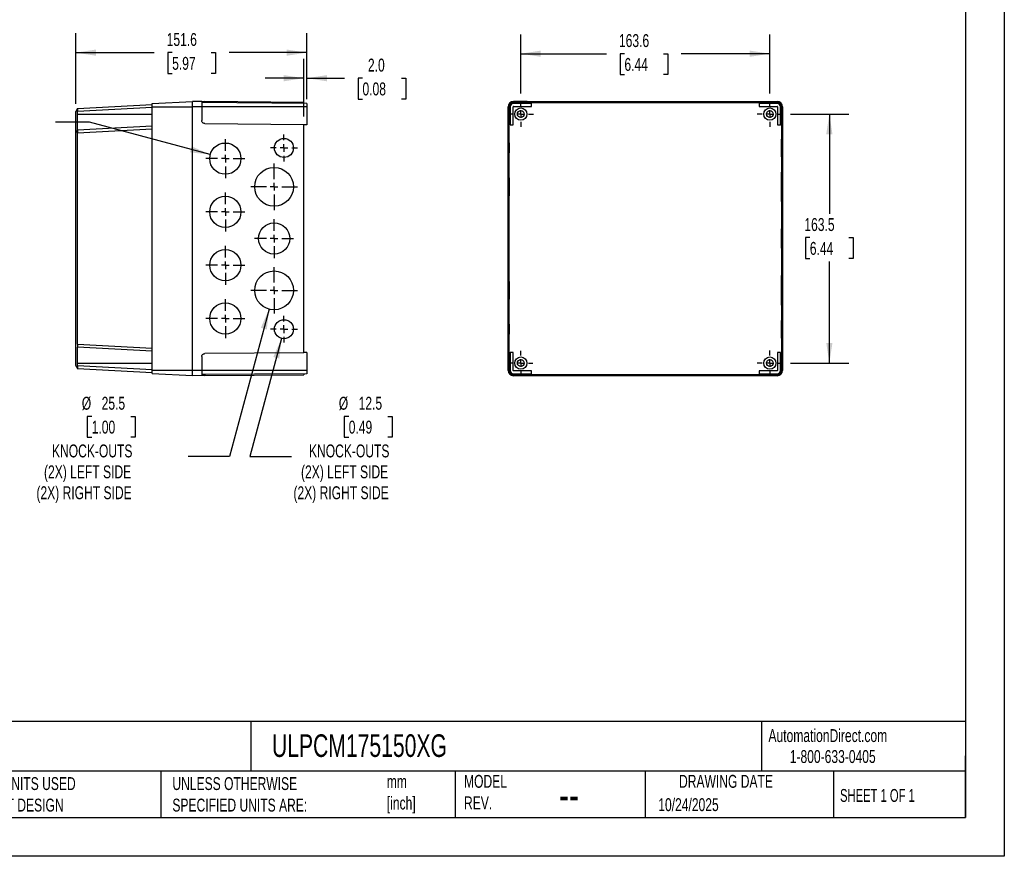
# Model space of a CAD drawing. Header units: millimetres. Extents: x 0 to 1118, y 0 to 864.
# Tile 4 of 5: x 471 to 1118, y 0 to 549. Entities that reach past the tile are written whole.
import ezdxf

# ---------------------------------------------------------------- set-up
doc = ezdxf.new("R2010")
doc.units = ezdxf.units.MM
doc.header["$LTSCALE"] = 4
doc.linetypes.add('CENTERX2', pattern=[20.32, 12.7, -2.54, 2.54, -2.54])
doc.layers.add('CENTER', color=40, linetype='CENTERX2')
doc.layers.add('DIMENSIONS', color=140, linetype='Continuous', lineweight=25)
doc.layers.add('TEXT', color=140, linetype='Continuous', lineweight=25)
doc.styles.add('SLDTEXTSTYLE0', font='TXT', dxfattribs={"width": 0.7})
doc.styles.add('SLDTEXTSTYLE1', font='TXT', dxfattribs={"width": 0.65})
doc.dimstyles.new('SLDDIMSTYLE0', dxfattribs={"dimtxt": 8.632031, "dimasz": 13.208, "dimexe": 0, "dimexo": 0.0625, "dimgap": 2.158008, "dimtad": 0, "dimtih": 1, "dimtoh": 1, "dimdec": 1, "dimrnd": 1e-09, "dimzin": 12, "dimdsep": 46, "dimtxsty": 'SLDTEXTSTYLE0', "dimsah": 1, "dimcen": 0.09, "dimadec": 0, "dimazin": 3, "dimtfac": 1, "dimtdec": 1, "dimtofl": 0, "dimtmove": 0, "dimatfit": 3, "dimfxl": 0, "dimfrac": 2, "dimtolj": 1, "dimtzin": 12, "dimarcsym": 0})
doc.dimstyles.new('SLDDIMSTYLE1', dxfattribs={"dimtxt": 8.632031, "dimasz": 13.208, "dimexe": 0, "dimexo": 0.0625, "dimgap": 2.158008, "dimtad": 0, "dimtih": 1, "dimtoh": 1, "dimdec": 1, "dimrnd": 1e-09, "dimzin": 12, "dimdsep": 46, "dimtxsty": 'SLDTEXTSTYLE0', "dimsah": 1, "dimcen": 0, "dimadec": 0, "dimazin": 3, "dimtfac": 1, "dimtdec": 1, "dimtofl": 0, "dimtmove": 0, "dimatfit": 3, "dimfxl": 0, "dimfrac": 2, "dimtolj": 1, "dimtzin": 12, "dimarcsym": 0})
doc.dimstyles.new('SLDDIMSTYLE2', dxfattribs={"dimtxt": 8.632031, "dimasz": 13.208, "dimexe": 0, "dimexo": 0.0625, "dimgap": 2.158008, "dimtad": 0, "dimtih": 1, "dimtoh": 1, "dimdec": 1, "dimrnd": 1e-09, "dimzin": 4, "dimdsep": 46, "dimtxsty": 'SLDTEXTSTYLE0', "dimsah": 1, "dimcen": 0.09, "dimadec": 0, "dimazin": 1, "dimtfac": 1, "dimtdec": 1, "dimtmove": 0, "dimatfit": 0, "dimfxl": 0, "dimfrac": 2, "dimtolj": 1, "dimtzin": 12, "dimarcsym": 0})

# ---------------------------------------------------------------- blocks, each defined once
blk = doc.blocks.new('_D_4')
at = {"layer": 'DIMENSIONS'}
for p, q in [((643.12, 340.07), (622.36, 262.6)), ((687.23, 288.85), (684.33, 288.85)), ((684.33, 288.85), (684.33, 275.13)), ((712.88, 288.85), (715.77, 288.85)), ((715.77, 288.85), (715.77, 275.13)), ((684.33, 275.13), (687.23, 275.13)), ((715.77, 275.13), (712.88, 275.13)), ((622.36, 262.6), (649.56, 262.6))]:
    blk.add_line(p, q, dxfattribs=at)
blk.add_solid([(643.12, 340.07), (637.74, 327.83), (641.66, 326.78)], dxfattribs=at)
at = {"layer": 'DIMENSIONS', "attachment_point": 1, "style": 'SLDTEXTSTYLE0'}
for s, insert, char_height in [('%%c', (680.71, 301.7), 8.467), ('12.5', (693.74, 301.7), 8.467), ('0.49', (687.23, 286.05), 8.467), ('KNOCK-OUTS', (661.14, 270.4), 8.467), ('(2X) LEFT SIDE', (655.91, 256.68), 8.4667), ('(2X) RIGHT SIDE', (650.94, 242.96), 8.4667)]:
    blk.add_mtext(s, dxfattribs=dict(at, insert=insert, char_height=char_height))
blk = doc.blocks.new('_D_5')
at = {"layer": 'DIMENSIONS'}
for p, q in [((634.94, 359.29), (609.03, 262.6)), ((518.51, 288.85), (515.62, 288.85)), ((515.62, 288.85), (515.62, 275.13)), ((544.16, 288.85), (547.06, 288.85)), ((547.06, 288.85), (547.06, 275.13)), ((515.62, 275.13), (518.51, 275.13)), ((547.06, 275.13), (544.16, 275.13)), ((609.03, 262.6), (581.83, 262.6))]:
    blk.add_line(p, q, dxfattribs=at)
blk.add_solid([(634.94, 359.29), (629.56, 347.06), (633.48, 346)], dxfattribs=at)
at = {"layer": 'DIMENSIONS', "attachment_point": 1, "style": 'SLDTEXTSTYLE0'}
for s, insert, char_height in [('%%c', (512, 301.7), 8.467), ('25.5', (525.03, 301.7), 8.467), ('1.00', (518.51, 286.05), 8.467), ('KNOCK-OUTS', (492.42, 270.4), 8.467), ('(2X) LEFT SIDE', (487.19, 256.68), 8.4667), ('(2X) RIGHT SIDE', (482.22, 242.96), 8.4667)]:
    blk.add_mtext(s, dxfattribs=dict(at, insert=insert, char_height=char_height))
blk = doc.blocks.new('_D_6')
at = {"layer": 'DIMENSIONS'}
for p, q in [((426.51, 508.26), (423.61, 508.26)), ((423.61, 508.26), (423.61, 494.54)), ((452.16, 508.26), (455.06, 508.26)), ((455.06, 508.26), (455.06, 494.54)), ((423.61, 494.54), (426.51, 494.54)), ((455.06, 494.54), (452.16, 494.54)), ((517.03, 482.01), (494.8, 482.01)), ((596.34, 460.76), (517.03, 482.01))]:
    blk.add_line(p, q, dxfattribs=at)
blk.add_solid([(596.34, 460.76), (584.1, 466.14), (583.05, 462.21)], dxfattribs=at)
at = {"layer": 'DIMENSIONS', "attachment_point": 1, "style": 'SLDTEXTSTYLE0'}
for s, insert, char_height in [('%%c', (419.99, 521.11), 8.467), ('20.5', (433.03, 521.11), 8.467), ('0.81', (426.51, 505.46), 8.467), ('KNOCK-OUTS', (400.42, 489.81), 8.467), ('(5X) RIGHT SIDE', (390.22, 476.09), 8.4667), ('(5X) LEFT SIDE', (395.19, 462.37), 8.4667)]:
    blk.add_mtext(s, dxfattribs=dict(at, insert=insert, char_height=char_height))
blk = doc.blocks.new('_D_7')
at = {"layer": 'DIMENSIONS'}
for p, q in [((508.14, 494.11), (508.14, 540.38)), ((659.74, 497.23), (659.74, 540.38)), ((508.14, 527.68), (559.62, 527.68)), ((571.32, 527.68), (568.42, 527.68)), ((568.42, 527.68), (568.42, 513.96)), ((596.97, 527.68), (599.87, 527.68)), ((599.87, 527.68), (599.87, 513.96)), ((659.74, 527.68), (608.67, 527.68)), ((568.42, 513.96), (571.32, 513.96)), ((599.87, 513.96), (596.97, 513.96))]:
    blk.add_line(p, q, dxfattribs=at)
for points in [[(508.14, 527.68), (521.34, 525.65), (521.34, 529.72)], [(659.74, 527.68), (646.53, 529.72), (646.53, 525.65)]]:
    blk.add_solid(points, dxfattribs=at)
at = {"layer": 'DIMENSIONS', "char_height": 8.467, "attachment_point": 1, "style": 'SLDTEXTSTYLE0'}
for s, insert in [('151.6', (567.73, 540.53)), ('5.97', (571.32, 524.88))]:
    blk.add_mtext(s, dxfattribs=dict(at, insert=insert))
blk = doc.blocks.new('_D_8')
at = {"layer": 'DIMENSIONS'}
for p, q in [((657.74, 485.65), (657.74, 523.6)), ((659.74, 497.23), (659.74, 523.6)), ((657.74, 510.9), (632.34, 510.9)), ((659.74, 510.9), (684.56, 510.9)), ((696.26, 510.9), (693.36, 510.9)), ((693.36, 510.9), (693.36, 497.18)), ((721.91, 510.9), (724.81, 510.9)), ((724.81, 510.9), (724.81, 497.18)), ((693.36, 497.18), (696.26, 497.18)), ((724.81, 497.18), (721.91, 497.18))]:
    blk.add_line(p, q, dxfattribs=at)
for points in [[(657.74, 510.9), (644.53, 512.93), (644.53, 508.86)], [(659.74, 510.9), (672.94, 508.86), (672.94, 512.93)]]:
    blk.add_solid(points, dxfattribs=at)
at = {"layer": 'DIMENSIONS', "char_height": 8.467, "attachment_point": 1, "style": 'SLDTEXTSTYLE0'}
for s, insert in [('2.0', (699.85, 523.74)), ('0.08', (696.26, 508.09))]:
    blk.add_mtext(s, dxfattribs=dict(at, insert=insert))
blk = doc.blocks.new('SW_CENTERMARKSYMBOL_4')
at = {"layer": 'CENTER', "color": 0}
for p, q in [((0, 5.08), (0, 12.79)), ((-5.08, 0), (-12.79, 0)), ((0, 0), (-2.54, 0)), ((0, 0), (0, 2.54)), ((0, 0), (0, -2.54)), ((0, 0), (2.54, 0)), ((5.08, 0), (12.79, 0)), ((0, -5.08), (0, -12.79))]:
    blk.add_line(p, q, dxfattribs=at)
blk = doc.blocks.new('SW_CENTERMARKSYMBOL_5')
at = {"layer": 'CENTER', "color": 0}
for p, q in [((0, 5.08), (0, 15.29)), ((-5.08, 0), (-15.29, 0)), ((0, 0), (-2.54, 0)), ((0, 0), (0, 2.54)), ((0, 0), (0, -2.54)), ((0, 0), (2.54, 0)), ((5.08, 0), (15.29, 0)), ((0, -5.08), (0, -15.29))]:
    blk.add_line(p, q, dxfattribs=at)
blk = doc.blocks.new('SW_CENTERMARKSYMBOL_6')
at = {"layer": 'CENTER', "color": 0}
for p, q in [((0, 5.08), (0, 8.79)), ((-5.08, 0), (-8.79, 0)), ((0, 0), (-2.54, 0)), ((0, 0), (0, 2.54)), ((0, 0), (0, -2.54)), ((0, 0), (2.54, 0)), ((5.08, 0), (8.79, 0)), ((0, -5.08), (0, -8.79))]:
    blk.add_line(p, q, dxfattribs=at)
blk = doc.blocks.new('SW_CENTERMARKSYMBOL_7')
at = {"layer": 'CENTER', "color": 0}
for p, q in [((0, 5.08), (0, 15.29)), ((-5.08, 0), (-15.29, 0)), ((0, 0), (-2.54, 0)), ((0, 0), (0, 2.54)), ((0, 0), (0, -2.54)), ((0, 0), (2.54, 0)), ((5.08, 0), (15.29, 0)), ((0, -5.08), (0, -15.29))]:
    blk.add_line(p, q, dxfattribs=at)
blk = doc.blocks.new('SW_CENTERMARKSYMBOL_8')
at = {"layer": 'CENTER', "color": 0}
for p, q in [((0, 5.08), (0, 8.79)), ((-5.08, 0), (-8.79, 0)), ((0, 0), (-2.54, 0)), ((0, 0), (0, 2.54)), ((0, 0), (0, -2.54)), ((0, 0), (2.54, 0)), ((5.08, 0), (8.79, 0)), ((0, -5.08), (0, -8.79))]:
    blk.add_line(p, q, dxfattribs=at)
blk = doc.blocks.new('SW_CENTERMARKSYMBOL_9')
at = {"layer": 'CENTER', "color": 0}
for p, q in [((0, 5.08), (0, 12.79)), ((-5.08, 0), (-12.79, 0)), ((0, 0), (-2.54, 0)), ((0, 0), (0, 2.54)), ((0, 0), (0, -2.54)), ((0, 0), (2.54, 0)), ((5.08, 0), (12.79, 0)), ((0, -5.08), (0, -12.79))]:
    blk.add_line(p, q, dxfattribs=at)
blk = doc.blocks.new('SW_CENTERMARKSYMBOL_10')
at = {"layer": 'CENTER', "color": 0}
for p, q in [((0, 5.08), (0, 12.79)), ((-5.08, 0), (-12.79, 0)), ((0, 0), (-2.54, 0)), ((0, 0), (0, 2.54)), ((0, 0), (0, -2.54)), ((0, 0), (2.54, 0)), ((5.08, 0), (12.79, 0)), ((0, -5.08), (0, -12.79))]:
    blk.add_line(p, q, dxfattribs=at)
blk = doc.blocks.new('SW_CENTERMARKSYMBOL_11')
at = {"layer": 'CENTER', "color": 0}
for p, q in [((0, 5.08), (0, 12.79)), ((-5.08, 0), (-12.79, 0)), ((0, 0), (-2.54, 0)), ((0, 0), (0, 2.54)), ((0, 0), (0, -2.54)), ((0, 0), (2.54, 0)), ((5.08, 0), (12.79, 0)), ((0, -5.08), (0, -12.79))]:
    blk.add_line(p, q, dxfattribs=at)
blk = doc.blocks.new('SW_CENTERMARKSYMBOL_12')
at = {"layer": 'CENTER', "color": 0}
for p, q in [((0, 5.08), (0, 12.79)), ((-5.08, 0), (-12.79, 0)), ((0, 0), (-2.54, 0)), ((0, 0), (0, 2.54)), ((0, 0), (0, -2.54)), ((0, 0), (2.54, 0)), ((5.08, 0), (12.79, 0)), ((0, -5.08), (0, -12.79))]:
    blk.add_line(p, q, dxfattribs=at)
blk = doc.blocks.new('_D_9')
at = {"layer": 'DIMENSIONS'}
for p, q in [((800.13, 500.77), (800.13, 539.68)), ((963.73, 500.77), (963.73, 539.68)), ((800.13, 526.98), (856.54, 526.98)), ((868.23, 526.98), (865.33, 526.98)), ((865.33, 526.98), (865.33, 513.26)), ((893.88, 526.98), (896.78, 526.98)), ((896.78, 526.98), (896.78, 513.26)), ((963.73, 526.98), (905.58, 526.98)), ((865.33, 513.26), (868.23, 513.26)), ((896.78, 513.26), (893.88, 513.26))]:
    blk.add_line(p, q, dxfattribs=at)
for points in [[(800.13, 526.98), (813.34, 524.94), (813.34, 529.01)], [(963.73, 526.98), (950.52, 529.01), (950.52, 524.94)]]:
    blk.add_solid(points, dxfattribs=at)
at = {"layer": 'DIMENSIONS', "char_height": 8.467, "attachment_point": 1, "style": 'SLDTEXTSTYLE0'}
for s, insert in [('163.6', (864.64, 539.82)), ('6.44', (868.23, 524.17))]:
    blk.add_mtext(s, dxfattribs=dict(at, insert=insert))
blk = doc.blocks.new('_D_10')
at = {"layer": 'DIMENSIONS'}
for p, q in [((977.15, 487.35), (1015.46, 487.35)), ((1002.76, 487.35), (1002.76, 421.85)), ((989.94, 406.2), (987.04, 406.2)), ((987.04, 406.2), (987.04, 392.48)), ((1015.59, 406.2), (1018.49, 406.2)), ((1018.49, 406.2), (1018.49, 392.48)), ((987.04, 392.48), (989.94, 392.48)), ((1002.76, 323.85), (1002.76, 390.54)), ((1018.49, 392.48), (1015.59, 392.48)), ((977.15, 323.85), (1015.46, 323.85))]:
    blk.add_line(p, q, dxfattribs=at)
for points in [[(1002.76, 487.35), (1000.73, 474.15), (1004.79, 474.15)], [(1002.76, 323.85), (1004.79, 337.06), (1000.73, 337.06)]]:
    blk.add_solid(points, dxfattribs=at)
at = {"layer": 'DIMENSIONS', "char_height": 8.467, "attachment_point": 1, "style": 'SLDTEXTSTYLE0'}
for s, insert in [('163.5', (986.35, 419.04)), ('6.44', (989.94, 403.39))]:
    blk.add_mtext(s, dxfattribs=dict(at, insert=insert))
blk = doc.blocks.new('SW_CENTERMARKSYMBOL_13')
at = {"layer": 'CENTER', "color": 0}
for p, q in [((0, 5.08), (0, 8.04)), ((-5.08, 0), (-8.04, 0)), ((0, 0), (-2.54, 0)), ((0, 0), (0, 2.54)), ((0, 0), (0, -2.54)), ((0, 0), (2.54, 0)), ((5.08, 0), (8.04, 0)), ((0, -5.08), (0, -8.04))]:
    blk.add_line(p, q, dxfattribs=at)
blk = doc.blocks.new('SW_CENTERMARKSYMBOL_14')
at = {"layer": 'CENTER', "color": 0}
for p, q in [((0, 5.08), (0, 8.34)), ((-5.08, 0), (-8.34, 0)), ((0, 0), (-2.54, 0)), ((0, 0), (0, 2.54)), ((0, 0), (0, -2.54)), ((0, 0), (2.54, 0)), ((5.08, 0), (8.34, 0)), ((0, -5.08), (0, -8.34))]:
    blk.add_line(p, q, dxfattribs=at)
blk = doc.blocks.new('SW_CENTERMARKSYMBOL_15')
at = {"layer": 'CENTER', "color": 0}
for p, q in [((0, 5.08), (0, 8.34)), ((-5.08, 0), (-8.34, 0)), ((0, 0), (-2.54, 0)), ((0, 0), (0, 2.54)), ((0, 0), (0, -2.54)), ((0, 0), (2.54, 0)), ((5.08, 0), (8.34, 0)), ((0, -5.08), (0, -8.34))]:
    blk.add_line(p, q, dxfattribs=at)
blk = doc.blocks.new('SW_CENTERMARKSYMBOL_16')
at = {"layer": 'CENTER', "color": 0}
for p, q in [((0, 5.08), (0, 8.34)), ((-5.08, 0), (-8.34, 0)), ((0, 0), (-2.54, 0)), ((0, 0), (0, 2.54)), ((0, 0), (0, -2.54)), ((0, 0), (2.54, 0)), ((5.08, 0), (8.34, 0)), ((0, -5.08), (0, -8.34))]:
    blk.add_line(p, q, dxfattribs=at)
blk = doc.blocks.new('SW_CENTERMARKSYMBOL_17')
at = {"layer": 'CENTER', "color": 0}
for p, q in [((0, 5.08), (0, 6.54)), ((-5.08, 0), (-6.54, 0)), ((0, 0), (-2.54, 0)), ((0, 0), (0, 2.54)), ((0, 0), (0, -2.54)), ((0, 0), (2.54, 0)), ((5.08, 0), (6.54, 0)), ((0, -5.08), (0, -6.54))]:
    blk.add_line(p, q, dxfattribs=at)
blk = doc.blocks.new('SW_CENTERMARKSYMBOL_18')
at = {"layer": 'CENTER', "color": 0}
for p, q in [((0, 5.08), (0, 6.54)), ((-5.08, 0), (-6.54, 0)), ((0, 0), (-2.54, 0)), ((0, 0), (0, 2.54)), ((0, 0), (0, -2.54)), ((0, 0), (2.54, 0)), ((5.08, 0), (6.54, 0)), ((0, -5.08), (0, -6.54))]:
    blk.add_line(p, q, dxfattribs=at)
blk = doc.blocks.new('SW_CENTERMARKSYMBOL_19')
at = {"layer": 'CENTER', "color": 0}
for p, q in [((0, 5.08), (0, 6.54)), ((-5.08, 0), (-6.54, 0)), ((0, 0), (-2.54, 0)), ((0, 0), (0, 2.54)), ((0, 0), (0, -2.54)), ((0, 0), (2.54, 0)), ((5.08, 0), (6.54, 0)), ((0, -5.08), (0, -6.54))]:
    blk.add_line(p, q, dxfattribs=at)
blk = doc.blocks.new('SW_CENTERMARKSYMBOL_20')
at = {"layer": 'CENTER', "color": 0}
for p, q in [((0, 5.08), (0, 6.54)), ((-5.08, 0), (-6.54, 0)), ((0, 0), (-2.54, 0)), ((0, 0), (0, 2.54)), ((0, 0), (0, -2.54)), ((0, 0), (2.54, 0)), ((5.08, 0), (6.54, 0)), ((0, -5.08), (0, -6.54))]:
    blk.add_line(p, q, dxfattribs=at)

msp = doc.modelspace()

# ---------------------------------------------------------------- linework, layer by layer
at = {"color": 7, "linetype": 'Continuous'}
for p, q in [((1117.61, 863.61), (1117.61, 0.01)), ((1117.61, 0.01), (0.01, 0.01))]:
    msp.add_line(p, q, dxfattribs=at)
for p, q in [((509.14, 491.09), (558.14, 493.65)), ((558.14, 491.56), (509.14, 488.99)), ((558.14, 494.21), (584.74, 495.6)), ((558.14, 492.1), (558.14, 494.21)), ((558.14, 492.1), (584.74, 492.1)), ((558.14, 319.1), (558.14, 492.1)), ((584.74, 492.15), (584.74, 495.65)), ((590.74, 495.6), (584.74, 495.65)), ((584.74, 492.1), (584.74, 495.6)), ((584.74, 319.05), (584.74, 492.15)), ((590.74, 492.15), (584.74, 492.15)), ((584.74, 319.1), (584.74, 492.1)), ((590.74, 495.6), (590.74, 492.15)), ((659.74, 494.35), (590.74, 494.95)), ((590.74, 492.15), (590.74, 483.14)), ((659.74, 492.15), (590.74, 492.15)), ((592.72, 495.58), (592.72, 494.94)), ((657.74, 495.02), (592.72, 495.58)), ((657.74, 494.37), (657.74, 495.02)), ((659.74, 494.35), (659.74, 492.15)), ((659.74, 492.15), (659.74, 480.39)), ((791.88, 319.05), (791.88, 492.15)), ((791.93, 492.15), (791.88, 492.15)), ((791.88, 319.1), (791.88, 492.1)), ((791.93, 492.15), (791.93, 483.14)), ((792.58, 492.15), (792.58, 483.14)), ((793.18, 492.15), (792.58, 492.15)), ((793.18, 492.15), (793.18, 480.39)), ((795.15, 480.39), (795.15, 492.15)), ((795.15, 492.15), (795.17, 492.15)), ((795.17, 480.37), (795.17, 492.15)), ((795.38, 495.6), (795.38, 495.65)), ((795.38, 495.65), (968.48, 495.65)), ((804.4, 495.6), (795.38, 495.6)), ((804.4, 494.95), (795.38, 494.95)), ((795.38, 494.35), (795.38, 494.95)), ((807.15, 494.35), (795.38, 494.35)), ((795.38, 492.39), (807.15, 492.39)), ((795.38, 492.39), (795.38, 492.37)), ((795.38, 492.37), (807.17, 492.37)), ((804.4, 494.95), (804.4, 495.6)), ((806.97, 495.02), (806.4, 495.58)), ((806.4, 495.58), (806.4, 494.94)), ((806.97, 494.37), (806.4, 494.94)), ((806.97, 494.37), (806.97, 495.02)), ((806.97, 495.02), (956.9, 495.02)), ((807.17, 494.37), (806.97, 494.37)), ((807.15, 494.35), (807.17, 494.37)), ((807.15, 492.39), (807.15, 494.35)), ((807.15, 492.39), (807.17, 492.37)), ((807.17, 492.37), (807.17, 494.37)), ((956.71, 494.35), (956.7, 494.37)), ((956.9, 494.37), (956.7, 494.37)), ((956.7, 494.37), (956.7, 492.37)), ((956.71, 492.39), (956.7, 492.37)), ((956.7, 492.37), (968.48, 492.37)), ((956.71, 494.35), (956.71, 492.39)), ((968.48, 494.35), (956.71, 494.35)), ((956.71, 492.39), (968.48, 492.39)), ((957.46, 495.58), (956.9, 495.02)), ((956.9, 494.37), (956.9, 495.02)), ((956.9, 494.37), (957.46, 494.94)), ((957.46, 494.94), (957.46, 495.58)), ((959.46, 495.6), (968.48, 495.6)), ((959.46, 495.6), (959.46, 494.95)), ((968.48, 494.95), (959.46, 494.95)), ((968.48, 495.6), (968.48, 495.65)), ((968.48, 494.35), (968.48, 494.95)), ((968.48, 492.39), (968.48, 492.37)), ((968.71, 492.15), (968.7, 492.15)), ((968.7, 492.15), (968.7, 480.37)), ((968.71, 492.15), (968.71, 480.39)), ((970.68, 480.39), (970.68, 492.15)), ((970.68, 492.15), (971.28, 492.15)), ((971.28, 483.14), (971.28, 492.15)), ((971.93, 492.15), (971.93, 483.14)), ((971.93, 492.15), (971.98, 492.15)), ((971.98, 492.15), (971.98, 319.05)), ((971.98, 492.1), (971.98, 319.1)), ((509.14, 491.1), (508.13, 489.02)), ((509.14, 487.35), (509.14, 488.99)), ((509.14, 487.35), (558.14, 487.35)), ((509.14, 476.99), (558.14, 479.55)), ((592.72, 481.14), (657.74, 480.57)), ((657.74, 330.64), (657.74, 480.57)), ((659.74, 480.39), (657.74, 480.37)), ((791.93, 483.14), (792.58, 483.14)), ((791.95, 481.14), (792.52, 480.57)), ((792.6, 481.14), (791.95, 481.14)), ((793.17, 480.57), (792.52, 480.57)), ((792.52, 330.64), (792.52, 480.57)), ((793.17, 480.57), (792.6, 481.14)), ((793.17, 480.57), (793.17, 480.37)), ((793.18, 480.39), (793.17, 480.37)), ((793.17, 480.37), (795.17, 480.37)), ((793.18, 480.39), (795.15, 480.39)), ((795.15, 480.39), (795.17, 480.37)), ((968.71, 480.39), (968.7, 480.37)), ((968.7, 480.37), (970.7, 480.37)), ((968.71, 480.39), (970.68, 480.39)), ((970.68, 480.39), (970.7, 480.37)), ((970.7, 480.57), (971.26, 481.14)), ((970.7, 480.37), (970.7, 480.57)), ((970.7, 480.57), (971.35, 480.57)), ((971.91, 481.14), (971.26, 481.14)), ((971.28, 483.14), (971.93, 483.14)), ((971.35, 480.57), (971.91, 481.14)), ((971.35, 480.57), (971.35, 330.64)), ((509.14, 476.99), (508.14, 474.93)), ((558.14, 477.46), (509.14, 474.89)), ((509.14, 336.32), (509.14, 474.89)), ((508.14, 336.27), (508.14, 336.27)), ((509.14, 336.32), (558.14, 333.75)), ((558.14, 331.65), (509.14, 334.22)), ((657.74, 330.64), (592.72, 330.07)), ((659.74, 330.82), (657.74, 330.84)), ((659.74, 330.82), (659.74, 319.05)), ((792.52, 330.64), (791.95, 330.07)), ((791.95, 330.07), (792.6, 330.07)), ((793.17, 330.64), (792.52, 330.64)), ((793.17, 330.64), (792.6, 330.07)), ((793.17, 330.84), (793.17, 330.64)), ((793.18, 330.82), (793.17, 330.84)), ((795.17, 330.84), (793.17, 330.84)), ((795.15, 330.82), (793.18, 330.82)), ((793.18, 330.82), (793.18, 319.05)), ((795.15, 330.82), (795.17, 330.84)), ((795.15, 319.05), (795.15, 330.82)), ((795.17, 319.05), (795.17, 330.84)), ((968.71, 330.82), (968.7, 330.84)), ((968.7, 330.84), (968.7, 319.05)), ((970.7, 330.84), (968.7, 330.84)), ((968.71, 330.82), (968.71, 319.05)), ((970.68, 330.82), (968.71, 330.82)), ((970.68, 330.82), (970.7, 330.84)), ((970.68, 319.05), (970.68, 330.82)), ((970.7, 330.64), (970.7, 330.84)), ((970.7, 330.64), (971.26, 330.07)), ((970.7, 330.64), (971.35, 330.64)), ((971.26, 330.07), (971.91, 330.07)), ((971.91, 330.07), (971.35, 330.64)), ((509.14, 322.22), (509.14, 323.85)), ((509.14, 323.85), (558.14, 323.85)), ((590.74, 328.07), (590.74, 319.05)), ((791.93, 328.07), (791.93, 319.05)), ((792.58, 328.07), (791.93, 328.07)), ((792.58, 328.07), (792.58, 319.05)), ((971.28, 319.05), (971.28, 328.07)), ((971.93, 328.07), (971.28, 328.07)), ((971.93, 328.07), (971.93, 319.05)), ((509.14, 322.22), (558.14, 319.65)), ((558.14, 317.55), (509.14, 320.12)), ((558.14, 317), (558.14, 319.1)), ((558.14, 319.1), (584.74, 319.1)), ((558.14, 317), (584.74, 315.6)), ((584.74, 315.6), (584.74, 319.1)), ((590.74, 319.05), (584.74, 319.05)), ((584.74, 315.55), (584.74, 319.05)), ((590.74, 319.05), (590.74, 315.61)), ((659.74, 319.05), (590.74, 319.05)), ((659.74, 316.86), (590.74, 316.25)), ((657.74, 316.84), (657.74, 316.19)), ((659.74, 319.05), (659.74, 316.86)), ((791.93, 319.05), (791.88, 319.05)), ((793.18, 319.05), (792.58, 319.05)), ((795.15, 319.05), (795.17, 319.05)), ((795.38, 318.82), (795.38, 318.84)), ((807.17, 318.84), (795.38, 318.84)), ((807.15, 318.82), (795.38, 318.82)), ((795.38, 316.86), (795.38, 316.25)), ((795.38, 316.86), (807.15, 316.86)), ((806.97, 316.84), (806.4, 316.27)), ((806.97, 316.84), (807.17, 316.84)), ((806.97, 316.84), (806.97, 316.19)), ((807.15, 318.82), (807.17, 318.84)), ((807.15, 316.86), (807.15, 318.82)), ((807.15, 316.86), (807.17, 316.84)), ((807.17, 316.84), (807.17, 318.84)), ((956.71, 318.82), (956.7, 318.84)), ((968.48, 318.84), (956.7, 318.84)), ((956.7, 318.84), (956.7, 316.84)), ((956.71, 316.86), (956.7, 316.84)), ((956.7, 316.84), (956.9, 316.84)), ((956.71, 318.82), (956.71, 316.86)), ((968.48, 318.82), (956.71, 318.82)), ((956.71, 316.86), (968.48, 316.86)), ((956.9, 316.84), (957.46, 316.27)), ((956.9, 316.84), (956.9, 316.19)), ((968.48, 318.82), (968.48, 318.84)), ((968.48, 316.86), (968.48, 316.25)), ((968.71, 319.05), (968.7, 319.05)), ((970.68, 319.05), (971.28, 319.05)), ((971.93, 319.05), (971.98, 319.05)), ((590.74, 315.61), (584.74, 315.55)), ((592.72, 316.27), (592.72, 315.62)), ((592.72, 315.62), (657.74, 316.19)), ((795.38, 316.25), (804.4, 316.25)), ((795.38, 315.61), (795.38, 315.55)), ((795.38, 315.61), (804.4, 315.61)), ((968.48, 315.55), (795.38, 315.55)), ((804.4, 315.61), (804.4, 316.25)), ((806.4, 316.27), (806.4, 315.62)), ((806.4, 315.62), (806.97, 316.19)), ((956.9, 316.19), (806.97, 316.19)), ((956.9, 316.19), (957.46, 315.62)), ((957.46, 315.62), (957.46, 316.27)), ((959.46, 316.25), (968.48, 316.25)), ((959.46, 316.25), (959.46, 315.61)), ((968.48, 315.61), (959.46, 315.61)), ((968.48, 315.61), (968.48, 315.55))]:
    msp.add_line(p, q)
for centre, radius in [((800.18, 487.35), 4), ((963.68, 487.35), 4), ((800.18, 487.35), 2.25), ((963.68, 487.35), 2.25), ((606.24, 458.1), 10.25), ((644.74, 465.1), 6.25), ((638.24, 439.6), 12.75), ((606.24, 423.1), 10.25), ((638.24, 405.6), 10.25), ((606.24, 388.1), 10.25), ((638.24, 371.6), 12.75), ((606.24, 353.1), 10.25), ((644.74, 346.1), 6.25), ((800.18, 323.85), 4), ((800.18, 323.85), 2.25), ((963.68, 323.85), 4), ((963.68, 323.85), 2.25)]:
    msp.add_circle(centre, radius)
for centre, radius, start, end in [((795.38, 492.15), 3.5, 90, 180), ((795.38, 492.15), 3.45, 90, 180), ((795.38, 492.15), 2.8, 90, 180), ((795.38, 492.15), 2.2, 90, 180), ((795.38, 492.15), 0.233, 90, 180), ((795.38, 492.15), 0.215, 90, 180), ((968.48, 492.15), 3.5, 0, 90), ((968.48, 492.15), 3.45, 0, 90), ((968.48, 492.15), 2.8, 0, 90), ((968.48, 492.15), 2.2, 0, 90), ((968.48, 492.15), 0.233, 0, 90), ((968.48, 492.15), 0.215, 0, 90), ((795.38, 319.05), 3.5, 180, 270), ((795.38, 319.05), 3.45, 180, 270), ((795.38, 319.05), 2.8, 180, 270), ((795.38, 319.05), 2.2, 180, 270), ((795.38, 319.05), 0.233, 180, 270), ((795.38, 319.05), 0.215, 180, 270), ((968.48, 319.05), 2.8, 270, 0), ((968.48, 319.05), 2.2, 270, 0), ((968.48, 319.05), 0.233, 270, 0), ((968.48, 319.05), 0.215, 270, 0), ((968.48, 319.05), 3.45, 270, 0), ((968.48, 319.05), 3.5, 270, 0)]:
    msp.add_arc(centre, radius, start, end)
for centre, major_axis in [((829.43, 495.47), (10.25, 0)), ((829.43, 495.19), (10.25, 0)), ((864.43, 495.47), (10.25, 0)), ((864.43, 495.19), (10.25, 0)), ((899.43, 495.47), (10.25, 0)), ((899.43, 495.19), (10.25, 0)), ((934.43, 495.47), (10.25, 0)), ((934.43, 495.19), (10.25, 0)), ((792.07, 458.1), (0, 10.25)), ((792.41, 465.1), (0, 6.25)), ((971.46, 465.1), (0, 6.25)), ((971.79, 458.1), (0, 10.25)), ((792.35, 439.6), (0, 12.75)), ((971.52, 439.6), (0, 12.75)), ((792.07, 423.1), (0, 10.25)), ((971.79, 423.1), (0, 10.25)), ((792.35, 405.6), (0, 10.25)), ((971.52, 405.6), (0, 10.25)), ((792.07, 388.1), (0, 10.25)), ((971.79, 388.1), (0, 10.25)), ((792.35, 371.6), (0, 12.75)), ((971.52, 371.6), (0, 12.75)), ((792.07, 353.1), (0, 10.25)), ((971.79, 353.1), (0, 10.25)), ((792.41, 346.1), (0, 6.25)), ((971.46, 346.1), (0, 6.25)), ((834.93, 316.02), (10.25, 0)), ((834.93, 315.74), (10.25, 0)), ((881.93, 315.88), (20.25, 0)), ((928.93, 316.02), (10.25, 0)), ((928.93, 315.74), (10.25, 0))]:
    msp.add_ellipse(centre, major_axis=major_axis, ratio=0.008727)
for points, knots in [([(590.74, 495.6), (590.74, 495.6), (590.78, 495.6), (590.97, 495.6), (591.12, 495.6), (591.51, 495.59), (591.74, 495.59), (592.23, 495.59), (592.48, 495.59), (592.72, 495.58)], [0, 0, 0, 0, 0.25, 0.25, 0.5, 0.5, 0.75, 0.75, 1, 1, 1, 1]), ([(804.4, 495.6), (804.63, 495.6), (804.89, 495.6), (805.38, 495.6), (805.61, 495.6), (806, 495.59), (806.16, 495.59), (806.35, 495.59), (806.4, 495.59), (806.4, 495.58)], [0, 0, 0, 0, 0.25, 0.25, 0.5, 0.5, 0.75, 0.75, 1, 1, 1, 1]), ([(806.4, 494.94), (806.4, 494.94), (806.35, 494.94), (806.16, 494.94), (806, 494.95), (805.61, 494.95), (805.38, 494.95), (804.89, 494.95), (804.63, 494.95), (804.4, 494.95)], [0, 0, 0, 0, 0.25, 0.25, 0.5, 0.5, 0.75, 0.75, 1, 1, 1, 1]), ([(957.46, 495.58), (957.47, 495.59), (957.51, 495.59), (957.71, 495.59), (957.86, 495.59), (958.25, 495.6), (958.49, 495.6), (958.98, 495.6), (959.23, 495.6), (959.46, 495.6)], [0, 0, 0, 0, 0.25, 0.25, 0.5, 0.5, 0.75, 0.75, 1, 1, 1, 1]), ([(959.46, 494.95), (959.23, 494.95), (958.98, 494.95), (958.49, 494.95), (958.25, 494.95), (957.86, 494.95), (957.71, 494.94), (957.51, 494.94), (957.47, 494.94), (957.46, 494.94)], [0, 0, 0, 0, 0.25, 0.25, 0.5, 0.5, 0.75, 0.75, 1, 1, 1, 1]), ([(508.14, 475.03), (508.14, 475.06), (508.14, 475.14), (508.14, 475.35), (508.14, 475.61), (508.14, 475.78), (508.14, 475.92), (508.14, 476.07), (508.14, 476.39), (508.14, 476.9), (508.14, 478.17), (508.14, 480.03), (508.14, 482.5), (508.14, 484.56), (508.14, 486.01), (508.14, 486.73), (508.14, 487.45), (508.14, 488.15), (508.14, 488.76), (508.14, 488.96), (508.14, 488.98), (508.14, 489), (508.14, 489.01), (508.14, 489.03), (508.14, 489.03), (508.14, 489.06), (508.14, 489.03), (508.14, 489.03), (508.14, 489.03)], [0, 0, 0, 0, 0.013469, 0.048284, 0.068788, 0.079013, 0.089237, 0.099462, 0.109688, 0.153963, 0.191986, 0.344077, 0.496167, 0.648258, 0.724303, 0.762326, 0.781337, 0.857383, 0.89169, 0.893712, 0.894721, 0.895654, 0.896587, 0.89847, 0.900558, 0.901023, 0.977345, 1, 1, 1, 1]), ([(509.14, 491.09), (509.14, 491.09), (509.14, 491.07), (509.14, 491.02), (509.14, 490.98), (509.14, 490.87), (509.14, 490.81), (509.14, 490.66), (509.14, 490.57), (509.14, 490.28), (509.14, 490.05), (509.14, 489.67), (509.14, 489.53), (509.14, 489.33), (509.13, 489.26), (509.13, 489.13), (509.14, 489.06), (509.14, 488.99)], [0, 0, 0, 0, 0.125, 0.125, 0.25, 0.25, 0.375, 0.375, 0.5, 0.5, 0.75, 0.75, 0.875, 0.875, 0.9375, 0.9375, 1, 1, 1, 1]), ([(509.14, 476.99), (509.14, 476.99), (509.14, 477.05), (509.14, 477.25), (509.14, 477.33), (509.14, 477.52), (509.14, 477.64), (509.14, 478.28), (509.14, 479.05), (509.14, 480.25), (509.14, 480.5), (509.14, 481.03), (509.14, 481.3), (509.14, 482.15), (509.14, 482.75), (509.14, 484.01), (509.14, 484.66), (509.14, 485.99), (509.14, 486.67), (509.14, 487.35)], [0, 0, 0, 0, 0.125, 0.125, 0.1875, 0.1875, 0.25, 0.25, 0.5, 0.5, 0.5625, 0.5625, 0.625, 0.625, 0.75, 0.75, 0.875, 0.875, 1, 1, 1, 1]), ([(592.72, 481.14), (592.48, 481.14), (592.23, 481.18), (591.74, 481.38), (591.51, 481.53), (591.12, 481.92), (590.97, 482.16), (590.78, 482.65), (590.74, 482.9), (590.74, 483.14)], [0, 0, 0, 0, 0.25, 0.25, 0.5, 0.5, 0.75, 0.75, 1, 1, 1, 1]), ([(791.95, 481.14), (791.95, 481.14), (791.95, 481.18), (791.94, 481.38), (791.94, 481.53), (791.94, 481.92), (791.94, 482.16), (791.93, 482.65), (791.93, 482.9), (791.93, 483.14)], [0, 0, 0, 0, 0.25, 0.25, 0.5, 0.5, 0.75, 0.75, 1, 1, 1, 1]), ([(792.58, 483.14), (792.58, 482.9), (792.58, 482.65), (792.58, 482.16), (792.59, 481.92), (792.59, 481.53), (792.59, 481.38), (792.6, 481.18), (792.6, 481.14), (792.6, 481.14)], [0, 0, 0, 0, 0.25, 0.25, 0.5, 0.5, 0.75, 0.75, 1, 1, 1, 1]), ([(971.26, 481.14), (971.27, 481.14), (971.27, 481.18), (971.27, 481.38), (971.28, 481.53), (971.28, 481.92), (971.28, 482.16), (971.28, 482.65), (971.28, 482.9), (971.28, 483.14)], [0, 0, 0, 0, 0.25, 0.25, 0.5, 0.5, 0.75, 0.75, 1, 1, 1, 1]), ([(971.93, 483.14), (971.93, 482.9), (971.93, 482.65), (971.93, 482.16), (971.93, 481.92), (971.92, 481.53), (971.92, 481.38), (971.92, 481.18), (971.91, 481.14), (971.91, 481.14)], [0, 0, 0, 0, 0.25, 0.25, 0.5, 0.5, 0.75, 0.75, 1, 1, 1, 1]), ([(508.14, 336.27), (508.14, 336.27), (508.14, 336.27), (508.14, 336.28), (508.14, 336.28), (508.14, 336.29), (508.14, 336.3), (508.14, 336.31), (508.14, 336.32), (508.14, 336.33), (508.14, 336.34), (508.14, 336.35), (508.14, 336.36), (508.14, 336.37), (508.14, 344.06), (508.14, 356.43), (508.14, 374.83), (508.14, 388.49), (508.14, 401.43), (508.14, 413.91), (508.14, 426.89), (508.14, 439.74), (508.14, 455.34), (508.14, 466.99), (508.14, 474.84), (508.14, 474.85), (508.14, 474.85), (508.14, 474.86), (508.14, 474.88), (508.14, 474.89), (508.14, 474.9), (508.14, 474.91), (508.14, 474.93), (508.14, 474.93), (508.14, 474.93)], [0.2470342, 0.2470342, 0.2470342, 0.2470342, 0.2470395, 0.2470785, 0.2473556, 0.2480991, 0.2484188, 0.2489264, 0.249358, 0.2495811, 0.2497706, 0.2499347, 0.250103, 0.2501172, 0.2501172, 0.3023285, 0.3298094, 0.3591576, 0.3786832, 0.3987783, 0.4233128, 0.44301, 0.4605989, 0.4969168, 0.4969168, 0.4971449, 0.4972835, 0.4974266, 0.497751, 0.4980158, 0.4983584, 0.4986601, 0.4990914, 0.5, 0.5, 0.5, 0.5]), ([(509.14, 476.99), (509.14, 476.98), (509.14, 476.97), (509.14, 476.91), (509.14, 476.87), (509.14, 476.77), (509.14, 476.7), (509.14, 476.55), (509.14, 476.46), (509.14, 476.27), (509.14, 476.16), (509.14, 475.94), (509.14, 475.81), (509.14, 475.44), (509.14, 475.16), (509.14, 474.89)], [0, 0, 0, 0, 0.125, 0.125, 0.25, 0.25, 0.375, 0.375, 0.5, 0.5, 0.625, 0.625, 0.75, 0.75, 1, 1, 1, 1]), ([(508.14, 322.17), (508.14, 322.17), (508.14, 322.17), (508.14, 322.17), (508.14, 322.17), (508.14, 322.17), (508.14, 322.17), (508.14, 322.17), (508.14, 322.17), (508.14, 322.18), (508.14, 322.2), (508.14, 322.21), (508.14, 322.22), (508.14, 322.23), (508.14, 322.24), (508.14, 322.25), (508.14, 322.26), (508.14, 322.26), (508.14, 322.27), (508.14, 323.18), (508.14, 324.86), (508.14, 326.83), (508.14, 329.27), (508.14, 331.72), (508.14, 333.56), (508.14, 334.29), (508.14, 334.31), (508.14, 334.34), (508.14, 334.39), (508.14, 334.45), (508.14, 334.56), (508.14, 334.67), (508.14, 334.8), (508.14, 334.93), (508.14, 335.04), (508.14, 335.16), (508.14, 335.26), (508.14, 335.38), (508.14, 335.51), (508.14, 335.65), (508.14, 335.79), (508.14, 335.93), (508.14, 336.02), (508.14, 336.11), (508.14, 336.16), (508.14, 336.22), (508.14, 336.24), (508.14, 336.26), (508.14, 336.26), (508.14, 336.27), (508.14, 336.27), (508.14, 336.27), (508.14, 336.27), (508.14, 336.27), (508.14, 336.27), (508.14, 336.27), (508.14, 336.27)], [0.19374885, 0.19374885, 0.19374885, 0.19374885, 0.19462939, 0.19734607, 0.1990138, 0.2010139, 0.2010139, 0.20237376, 0.20237376, 0.20337749, 0.20375961, 0.20410311, 0.20448212, 0.20467496, 0.20486336, 0.20501595, 0.20516085, 0.2052456, 0.20545701, 0.20545701, 0.20783178, 0.20986613, 0.21083823, 0.21484116, 0.21756674, 0.21756674, 0.21757961, 0.21760617, 0.2176438, 0.21773521, 0.21789998, 0.21831321, 0.21886749, 0.2195468, 0.22033513, 0.22099447, 0.22198611, 0.22281004, 0.22393309, 0.22572105, 0.22734369, 0.2291712, 0.23109844, 0.23151246, 0.23313413, 0.23378337, 0.23430352, 0.23451019, 0.23467859, 0.23482012, 0.23486996, 0.23489604, 0.23489604, 0.23492421, 0.23492421, 0.23493143, 0.23493143, 0.23493143, 0.23493143]), ([(509.14, 336.32), (509.14, 336.04), (509.14, 335.77), (509.14, 335.39), (509.14, 335.27), (509.14, 335.04), (509.14, 334.93), (509.14, 334.74), (509.14, 334.65), (509.14, 334.5), (509.14, 334.44), (509.14, 334.28), (509.14, 334.22), (509.14, 334.22)], [0, 0, 0, 0, 0.25, 0.25, 0.375, 0.375, 0.5, 0.5, 0.625, 0.625, 0.75, 0.75, 1, 1, 1, 1]), ([(509.14, 323.85), (509.14, 324.54), (509.14, 325.22), (509.14, 326.55), (509.14, 327.21), (509.14, 328.47), (509.14, 329.07), (509.14, 329.9), (509.14, 330.18), (509.14, 330.7), (509.14, 330.95), (509.14, 331.43), (509.14, 331.66), (509.14, 332.09), (509.14, 332.3), (509.14, 332.86), (509.14, 333.18), (509.14, 333.56), (509.14, 333.68), (509.14, 333.88), (509.14, 333.96), (509.14, 334.15), (509.14, 334.22), (509.14, 334.22)], [0, 0, 0, 0, 0.125, 0.125, 0.25, 0.25, 0.375, 0.375, 0.4375, 0.4375, 0.5, 0.5, 0.5625, 0.5625, 0.625, 0.625, 0.75, 0.75, 0.8125, 0.8125, 0.875, 0.875, 1, 1, 1, 1]), ([(590.74, 328.07), (590.74, 328.31), (590.78, 328.56), (590.97, 329.05), (591.12, 329.28), (591.51, 329.67), (591.74, 329.83), (592.23, 330.02), (592.48, 330.07), (592.72, 330.07)], [0, 0, 0, 0, 0.25, 0.25, 0.5, 0.5, 0.75, 0.75, 1, 1, 1, 1]), ([(791.93, 328.07), (791.93, 328.31), (791.93, 328.56), (791.94, 329.05), (791.94, 329.28), (791.94, 329.67), (791.94, 329.83), (791.95, 330.02), (791.95, 330.07), (791.95, 330.07)], [0, 0, 0, 0, 0.25, 0.25, 0.5, 0.5, 0.75, 0.75, 1, 1, 1, 1]), ([(792.6, 330.07), (792.6, 330.07), (792.6, 330.02), (792.59, 329.83), (792.59, 329.67), (792.59, 329.28), (792.58, 329.05), (792.58, 328.56), (792.58, 328.31), (792.58, 328.07)], [0, 0, 0, 0, 0.25, 0.25, 0.5, 0.5, 0.75, 0.75, 1, 1, 1, 1]), ([(971.28, 328.07), (971.28, 328.31), (971.28, 328.56), (971.28, 329.05), (971.28, 329.28), (971.28, 329.67), (971.27, 329.83), (971.27, 330.02), (971.27, 330.07), (971.26, 330.07)], [0, 0, 0, 0, 0.25, 0.25, 0.5, 0.5, 0.75, 0.75, 1, 1, 1, 1]), ([(971.91, 330.07), (971.91, 330.07), (971.92, 330.02), (971.92, 329.83), (971.92, 329.67), (971.93, 329.28), (971.93, 329.05), (971.93, 328.56), (971.93, 328.31), (971.93, 328.07)], [0, 0, 0, 0, 0.25, 0.25, 0.5, 0.5, 0.75, 0.75, 1, 1, 1, 1]), ([(508.13, 322.19), (508.31, 321.83), (508.7, 321.03), (508.98, 320.43), (509.14, 320.11)], [0, 0, 0, 0, 0.451434, 1, 1, 1, 1]), ([(509.14, 322.22), (509.14, 322.15), (509.13, 322.08), (509.14, 321.94), (509.14, 321.88), (509.14, 321.67), (509.14, 321.54), (509.14, 321.16), (509.14, 320.93), (509.14, 320.64), (509.14, 320.55), (509.14, 320.4), (509.14, 320.33), (509.14, 320.23), (509.14, 320.19), (509.14, 320.14), (509.14, 320.12), (509.14, 320.12)], [0, 0, 0, 0, 0.0625, 0.0625, 0.125, 0.125, 0.25, 0.25, 0.5, 0.5, 0.625, 0.625, 0.75, 0.75, 0.875, 0.875, 1, 1, 1, 1]), ([(592.72, 315.62), (592.48, 315.62), (592.23, 315.62), (591.74, 315.61), (591.51, 315.61), (591.12, 315.61), (590.97, 315.61), (590.78, 315.61), (590.74, 315.61), (590.74, 315.61)], [0, 0, 0, 0, 0.25, 0.25, 0.5, 0.5, 0.75, 0.75, 1, 1, 1, 1]), ([(804.4, 316.25), (804.63, 316.25), (804.89, 316.25), (805.38, 316.26), (805.61, 316.26), (806, 316.26), (806.16, 316.26), (806.35, 316.27), (806.4, 316.27), (806.4, 316.27)], [0, 0, 0, 0, 0.25, 0.25, 0.5, 0.5, 0.75, 0.75, 1, 1, 1, 1]), ([(806.4, 315.62), (806.4, 315.62), (806.35, 315.62), (806.16, 315.61), (806, 315.61), (805.61, 315.61), (805.38, 315.61), (804.89, 315.61), (804.63, 315.61), (804.4, 315.61)], [0, 0, 0, 0, 0.25, 0.25, 0.5, 0.5, 0.75, 0.75, 1, 1, 1, 1]), ([(957.46, 316.27), (957.47, 316.27), (957.51, 316.27), (957.71, 316.26), (957.86, 316.26), (958.25, 316.26), (958.49, 316.26), (958.98, 316.25), (959.23, 316.25), (959.46, 316.25)], [0, 0, 0, 0, 0.25, 0.25, 0.5, 0.5, 0.75, 0.75, 1, 1, 1, 1]), ([(959.46, 315.61), (959.23, 315.61), (958.98, 315.61), (958.49, 315.61), (958.25, 315.61), (957.86, 315.61), (957.71, 315.61), (957.51, 315.62), (957.47, 315.62), (957.46, 315.62)], [0, 0, 0, 0, 0.25, 0.25, 0.5, 0.5, 0.75, 0.75, 1, 1, 1, 1])]:
    msp.add_open_spline(points, degree=3, knots=knots)
msp.add_open_spline([(509.14, 476.99), (509.14, 476.99), (509.14, 476.99), (509.14, 476.99)], degree=3)
at = {"layer": 'TEXT'}
for p, q in [((1092.2, 838.2), (1092.2, 25.4)), ((1092.2, 88.5), (25.4, 88.5)), ((623.04, 88.5), (623.04, 55.88)), ((958.3, 88.5), (958.3, 55.88)), ((1092.2, 25.4), (1092.2, 66.04)), ((1092.2, 55.88), (25.4, 55.88)), ((563.99, 55.88), (563.99, 25.4)), ((757.2, 55.88), (757.2, 25.4)), ((881.86, 55.88), (881.86, 25.4)), ((1005.39, 55.88), (1005.39, 25.4)), ((25.4, 25.4), (1092.2, 25.4))]:
    msp.add_line(p, q, dxfattribs=at)

# ---------------------------------------------------------------- block references
at = {"layer": 'CENTER'}
for name, p in [('SW_CENTERMARKSYMBOL_14', (800.13, 487.35)), ('SW_CENTERMARKSYMBOL_20', (800.18, 487.35)), ('SW_CENTERMARKSYMBOL_15', (963.73, 487.35)), ('SW_CENTERMARKSYMBOL_19', (963.68, 487.35)), ('SW_CENTERMARKSYMBOL_8', (644.74, 465.1)), ('SW_CENTERMARKSYMBOL_11', (606.24, 458.1)), ('SW_CENTERMARKSYMBOL_5', (638.24, 439.6)), ('SW_CENTERMARKSYMBOL_10', (606.24, 423.1)), ('SW_CENTERMARKSYMBOL_12', (638.24, 405.6)), ('SW_CENTERMARKSYMBOL_9', (606.24, 388.1)), ('SW_CENTERMARKSYMBOL_7', (638.24, 371.6)), ('SW_CENTERMARKSYMBOL_4', (606.24, 353.1)), ('SW_CENTERMARKSYMBOL_6', (644.74, 346.1)), ('SW_CENTERMARKSYMBOL_13', (800.13, 323.85)), ('SW_CENTERMARKSYMBOL_17', (800.18, 323.85)), ('SW_CENTERMARKSYMBOL_16', (963.73, 323.85)), ('SW_CENTERMARKSYMBOL_18', (963.68, 323.85))]:
    msp.add_blockref(name, p, dxfattribs=at)

# ---------------------------------------------------------------- texts
at = {"color": 179, "linetype": 'Continuous', "lineweight": 18, "char_height": 8.4667, "attachment_point": 1, "style": 'SLDTEXTSTYLE0'}
for s, insert in [('AutomationDirect.com', (962.78, 83.51)), ('1-800-633-0405', (976.77, 69.75))]:
    msp.add_mtext(s, dxfattribs=dict(at, insert=insert))
at = {"layer": 'TEXT'}
for s, insert, char_height, attachment_point, style in [('ULPCM175150XG', (636.83, 80.09), 14.8167, 1, 'SLDTEXTSTYLE0'), ('METRIC UNITS USED ^JFOR PART DESIGN', (427.41, 51.99), 8.4667, 1, 'SLDTEXTSTYLE0'), ('UNLESS OTHERWISE ^JSPECIFIED UNITS ARE:', (571.48, 51.99), 8.4667, 1, 'SLDTEXTSTYLE0'), ('MODEL ^JREV.', (762.93, 53.46), 8.4667, 1, 'SLDTEXTSTYLE0'), ('DRAWING DATE', (934.9, 53.46), 8.4667, 2, 'SLDTEXTSTYLE0'), ('mm^J[inch]', (712.26, 53.32), 8.467, 1, 'SLDTEXTSTYLE0'), ('--', (825.19, 50.94), 21.167, 1, 'SLDTEXTSTYLE0'), ('10/24/2025', (890.45, 38.15), 8.467, 1, 'SLDTEXTSTYLE0'), ('SHEET 1 OF 1', (1009.77, 44.21), 8.4667, 1, 'SLDTEXTSTYLE1')]:
    msp.add_mtext(s, dxfattribs=dict(at, insert=insert, char_height=char_height, attachment_point=attachment_point, style=style))

# ---------------------------------------------------------------- dimensions: what is measured, and where the dimension line sits
at = {"layer": 'DIMENSIONS'}
for base, p1, p2, dimstyle, picture, middle in [((659.74, 527.68), (508.14, 489.03), (659.74, 492.15), 'SLDDIMSTYLE0', '_D_7', (584.15, 527.68)), ((963.73, 526.98), (800.13, 495.69), (963.73, 495.69), 'SLDDIMSTYLE0', '_D_9', (881.06, 526.98)), ((659.74, 510.9), (657.74, 480.57), (659.74, 492.15), 'SLDDIMSTYLE2', '_D_8', (709.08, 510.9))]:
    dim = msp.add_linear_dim(base=base, p1=p1, p2=p2, dimstyle=dimstyle, dxfattribs=at)
    dim.commit()
    dim.dimension.update_dxf_attribs({"geometry": picture, "text_midpoint": middle, "dimtype": 160})
for p1, p2, text, picture, middle in [((616.14, 455.45), (596.34, 460.76), '<>\\PKNOCK-OUTS\\P(5X) RIGHT SIDE\\P(5X) LEFT SIDE', '_D_6', (439.34, 486.47)), ((641.54, 383.92), (634.94, 359.29), '<>\\PKNOCK-OUTS\\P(2X) LEFT SIDE\\P(2X) RIGHT SIDE', '_D_5', (531.34, 267.06)), ((646.35, 352.14), (643.12, 340.07), '<>\\PKNOCK-OUTS\\P(2X) LEFT SIDE\\P(2X) RIGHT SIDE', '_D_4', (700.05, 267.06))]:
    dim = msp.add_diameter_dim_2p(p1=p1, p2=p2, text=text, dimstyle='SLDDIMSTYLE1', dxfattribs=at)
    dim.commit()
    dim.dimension.update_dxf_attribs({"geometry": picture, "text_midpoint": middle, "dimtype": 163})
dim = msp.add_linear_dim(base=(1002.76, 323.85), p1=(972.07, 487.35), p2=(972.07, 323.85), angle=90, dimstyle='SLDDIMSTYLE0', dxfattribs=at)
dim.commit()
dim.dimension.update_dxf_attribs({"geometry": '_D_10', "text_midpoint": (1002.76, 406.2), "dimtype": 160})

doc.saveas('drawing.dxf')
